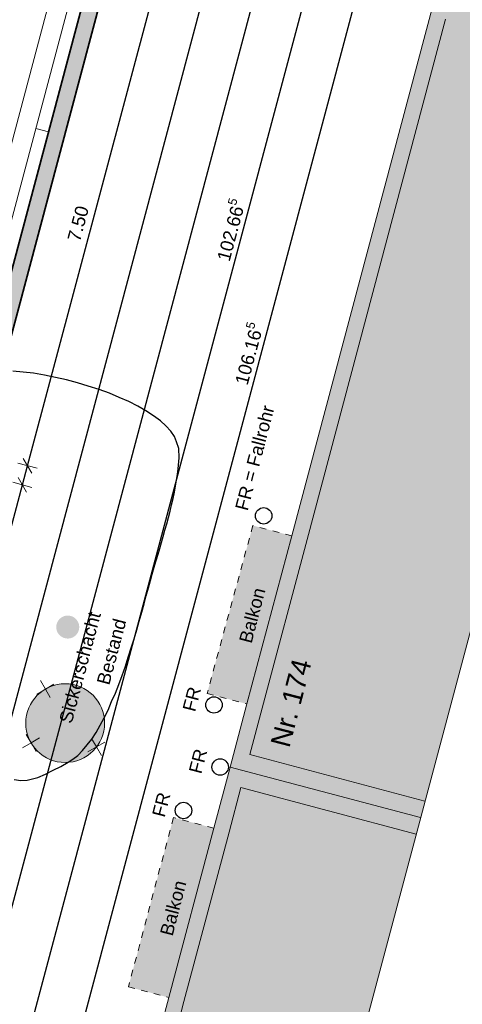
# Model space of a CAD drawing. Header units: metres. Extents: x 4462371 to 4462630, y 5328161 to 5328403.
# Tile 86 of 152: x 4462458.47 to 4462465.21, y 5328275.1 to 5328290.1. Entities that reach past the tile are written whole.
import ezdxf

# ---------------------------------------------------------------- set-up
doc = ezdxf.new("R2010")
doc.units = ezdxf.units.M
doc.header["$PDMODE"] = 65
doc.linetypes.add('AUSGEZOGEN', pattern=[0])
doc.linetypes.add('VERDECKT2_S2', pattern=[0.15, 0.1, -0.05])
doc.layers.add('B30_BEWSYM', color=3, linetype='AUSGEZOGEN')
doc.layers.add('B31_BEWLIN', color=3, linetype='AUSGEZOGEN')
for name, color, linetype, lineweight in [('Maßlinie_Allgemein', 7, 'AUSGEZOGEN', 13), ('Schraffur', 7, 'AUSGEZOGEN', 158), ('Standard', 7, 'AUSGEZOGEN', 13)]:
    doc.layers.add(name, color=color, linetype=linetype, lineweight=lineweight)
doc.styles.add('ARIAL', font='ARIAL.TTF')
doc.dimstyles.new('_DIMSTYLE_20', dxfattribs={"dimtxt": 0.2, "dimasz": 0.3, "dimexe": 0, "dimexo": 0, "dimgap": 0.1, "dimtad": 2, "dimdec": 1, "dimlfac": 100, "dimrnd": 0.5, "dimzin": 4, "dimdsep": 46, "dimtxsty": 'ARIAL', "dimblk1": 'ALL_ML_STRICH', "dimblk2": 'ALL_ML_STRICH', "dimsah": 1, "dimcen": 0, "dimclrd": 7, "dimclre": 7, "dimclrt": 7, "dimadec": 0, "dimazin": 0, "dimtfac": 1, "dimtdec": 0, "dimtix": 1, "dimtmove": 2, "dimatfit": 3, "dimfxl": 0, "dimtvp": 1.2, "dimtzin": 0, "dimlwd": 0, "dimlwe": 13, "dimarcsym": 0})
doc.dimstyles.new('_DIMSTYLE_3', dxfattribs={"dimtxt": 0.2, "dimasz": 0.3, "dimexe": 0, "dimexo": 0, "dimgap": 0.1, "dimtad": 2, "dimrnd": 0.005, "dimzin": 4, "dimdsep": 46, "dimtxsty": 'ARIAL', "dimblk1": 'ALL_ML_STRICH', "dimblk2": 'ALL_ML_STRICH', "dimsah": 1, "dimcen": 0, "dimclrd": 7, "dimclre": 7, "dimclrt": 7, "dimadec": 0, "dimazin": 0, "dimtfac": 1, "dimtdec": 0, "dimtix": 1, "dimtmove": 2, "dimatfit": 3, "dimfxl": 0, "dimtzin": 0, "dimlwd": 0, "dimlwe": 13, "dimarcsym": 0})
doc.dimstyles.new('_DIMSTYLE_5', dxfattribs={"dimtxt": 0.2, "dimasz": 0.3, "dimexe": 0, "dimexo": 1e-06, "dimgap": 0.1, "dimtad": 2, "dimrnd": 0.005, "dimzin": 4, "dimdsep": 46, "dimtxsty": 'ARIAL', "dimblk1": 'ALL_ML_STRICH', "dimblk2": 'ALL_ML_STRICH', "dimsah": 1, "dimcen": 0, "dimse1": 1, "dimse2": 1, "dimclrd": 7, "dimclre": 7, "dimclrt": 7, "dimadec": 0, "dimazin": 0, "dimtfac": 1, "dimtdec": 0, "dimtix": 1, "dimtmove": 2, "dimatfit": 3, "dimfxl": 0, "dimtzin": 0, "dimlwd": 0, "dimlwe": 13, "dimarcsym": 0})
doc.dimstyles.new('_DIMSTYLE_9', dxfattribs={"dimtxt": 0.2, "dimasz": 0.3, "dimexe": 0, "dimexo": 1e-06, "dimgap": 0.1, "dimtad": 2, "dimdec": 3, "dimrnd": 0.005, "dimzin": 4, "dimdsep": 46, "dimtxsty": 'ARIAL', "dimblk1": 'ALL_ML_STRICH', "dimblk2": 'ALL_ML_STRICH', "dimsah": 1, "dimcen": 0, "dimse1": 1, "dimse2": 1, "dimclrd": 7, "dimclre": 7, "dimclrt": 7, "dimadec": 0, "dimazin": 0, "dimtfac": 1, "dimtdec": 0, "dimtix": 1, "dimtmove": 2, "dimatfit": 3, "dimfxl": 0, "dimtzin": 0, "dimlwd": 0, "dimlwe": 13, "dimarcsym": 0})

# ---------------------------------------------------------------- blocks, each defined once
blk = doc.blocks.new('COMPLEXOBJECT_42')
at = {"layer": 'Standard', "color": 7, "linetype": 'AUSGEZOGEN', "lineweight": 13}
for q in [(4462458.784, 5328280.029), (4462458.989, 5328279.974), (4462458.729, 5328279.824), (4462458.934, 5328279.769)]:
    blk.add_line((4462458.859, 5328279.899), q, dxfattribs=at)
blk = doc.blocks.new('COMPLEXOBJECT_43')
at = {"layer": 'Standard', "color": 7, "linetype": 'AUSGEZOGEN', "lineweight": 13}
for q in [(4462458.567, 5328279.209), (4462458.512, 5328279.004), (4462458.771, 5328279.154), (4462458.717, 5328278.949)]:
    blk.add_line((4462458.642, 5328279.079), q, dxfattribs=at)
blk = doc.blocks.new('COMPLEXOBJECT_44')
at = {"layer": 'Standard', "color": 7, "linetype": 'AUSGEZOGEN', "lineweight": 13}
for q in [(4462459.562, 5328279.146), (4462459.767, 5328279.092), (4462459.508, 5328278.941), (4462459.713, 5328278.887)]:
    blk.add_line((4462459.638, 5328279.017), q, dxfattribs=at)
blk = doc.blocks.new('ALL_ML_STRICH')
at = {"color": 0, "linetype": 'ByBlock', "lineweight": -2}
for p, q in [((-1, 0), (0.5, 0)), ((-0.3, -0.3), (0.3, 0.3)), ((0, -0.5), (0, 0.5))]:
    blk.add_line(p, q, dxfattribs=at)
blk = doc.blocks.new('*D100')
at = {"layer": 'DEFPOINTS', "color": 7, "linetype": 'AUSGEZOGEN', "lineweight": 13}
for p in [(4462455.338, 5328292.084), (4462454.076, 5328289.677), (4462457.699, 5328288.712)]:
    blk.add_point(p, dxfattribs=at)
at = {"layer": 'Maßlinie_Allgemein', "color": 7, "linetype": 'AUSGEZOGEN', "lineweight": -2}
for p, q in [((4462457.699, 5328288.712), (4462458.382, 5328291.273)), ((4462458.382, 5328291.273), (4462458.382, 5328291.273)), ((4462457.699, 5328288.712), (4462457.699, 5328288.712))]:
    blk.add_line(p, q, dxfattribs=at)
at = {"layer": 'Maßlinie_Allgemein', "color": 7, "linetype": 'AUSGEZOGEN', "lineweight": 13, "xscale": 0.3, "yscale": 0.3, "zscale": 0.3}
for p, rotation in [((4462458.382, 5328291.273), 75.08618496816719), ((4462457.699, 5328288.712), 255.0861849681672)]:
    blk.add_blockref('ALL_ML_STRICH', p, dxfattribs=dict(at, rotation=rotation))
at = {"layer": 'Maßlinie_Allgemein', "color": 7, "linetype": 'AUSGEZOGEN', "lineweight": 13, "insert": (4462457.847, 5328290.058), "char_height": 0.2, "width": 0.8, "attachment_point": 5, "rotation": 75.0862, "style": 'ARIAL'}
blk.add_mtext('\\A1;{\\A1;{2.65\\H0.132000;\\S^ ;}}', dxfattribs=at)
blk = doc.blocks.new('*D143')
at = {"layer": 'DEFPOINTS', "color": 7, "linetype": 'AUSGEZOGEN', "lineweight": 13}
for p in [(4462472.159, 5328337.173), (4462449.704, 5328252.863), (4462451.878, 5328252.283)]:
    blk.add_point(p, dxfattribs=at)
at = {"layer": 'Maßlinie_Allgemein', "color": 7, "linetype": 'AUSGEZOGEN', "lineweight": -2}
blk.add_line((4462451.878, 5328252.283), (4462474.333, 5328336.594), dxfattribs=at)
at = {"layer": 'Maßlinie_Allgemein', "color": 7, "linetype": 'AUSGEZOGEN', "lineweight": 13, "xscale": 0.3, "yscale": 0.3, "zscale": 0.3}
for p, rotation in [((4462474.333, 5328336.594), 75.08618496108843), ((4462451.878, 5328252.283), 255.0861849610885)]:
    blk.add_blockref('ALL_ML_STRICH', p, dxfattribs=dict(at, rotation=rotation))
at = {"layer": 'Maßlinie_Allgemein', "color": 7, "linetype": 'AUSGEZOGEN', "lineweight": 13, "insert": (4462462.91, 5328294.497), "char_height": 0.2, "width": 1, "attachment_point": 5, "rotation": 75.0862, "style": 'ARIAL'}
blk.add_mtext('\\A1;{\\A1;{87.25\\H0.132000;\\S^ ;}}', dxfattribs=at)
blk = doc.blocks.new('*D145')
at = {"layer": 'DEFPOINTS', "color": 7, "linetype": 'AUSGEZOGEN', "lineweight": 13}
for p in [(4462472.159, 5328337.173), (4462441.049, 5328239.214), (4462448.635, 5328237.194)]:
    blk.add_point(p, dxfattribs=at)
at = {"layer": 'Maßlinie_Allgemein', "color": 7, "linetype": 'AUSGEZOGEN', "lineweight": -2}
blk.add_line((4462448.635, 5328237.194), (4462475.058, 5328336.401), dxfattribs=at)
at = {"layer": 'Maßlinie_Allgemein', "color": 7, "linetype": 'AUSGEZOGEN', "lineweight": 13, "xscale": 0.3, "yscale": 0.3, "zscale": 0.3}
for p, rotation in [((4462475.058, 5328336.401), 75.08618496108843), ((4462448.635, 5328237.194), 255.0861849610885)]:
    blk.add_blockref('ALL_ML_STRICH', p, dxfattribs=dict(at, rotation=rotation))
at = {"layer": 'Maßlinie_Allgemein', "color": 7, "linetype": 'AUSGEZOGEN', "lineweight": 13, "insert": (4462461.663, 5328286.898), "char_height": 0.2, "width": 1.4, "attachment_point": 5, "rotation": 75.0862, "style": 'ARIAL'}
blk.add_mtext('\\A1;{\\A1;{102.66\\H0.132000;\\S5^ ;}}', dxfattribs=at)
blk = doc.blocks.new('*D146')
at = {"layer": 'DEFPOINTS', "color": 7, "linetype": 'AUSGEZOGEN', "lineweight": 13}
for p in [(4462472.159, 5328337.173), (4462440.149, 5328235.832), (4462448.459, 5328233.619)]:
    blk.add_point(p, dxfattribs=at)
at = {"layer": 'Maßlinie_Allgemein', "color": 7, "linetype": 'AUSGEZOGEN', "lineweight": -2}
blk.add_line((4462448.459, 5328233.619), (4462475.782, 5328336.208), dxfattribs=at)
at = {"layer": 'Maßlinie_Allgemein', "color": 7, "linetype": 'AUSGEZOGEN', "lineweight": 13, "xscale": 0.3, "yscale": 0.3, "zscale": 0.3}
for p, rotation in [((4462475.782, 5328336.208), 75.08618496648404), ((4462448.459, 5328233.619), 255.086184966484)]:
    blk.add_blockref('ALL_ML_STRICH', p, dxfattribs=dict(at, rotation=rotation))
at = {"layer": 'Maßlinie_Allgemein', "color": 7, "linetype": 'AUSGEZOGEN', "lineweight": 13, "insert": (4462461.937, 5328285.014), "char_height": 0.2, "width": 1.4, "attachment_point": 5, "rotation": 75.0862, "style": 'ARIAL'}
blk.add_mtext('\\A1;{\\A1;{106.16\\H0.132000;\\S5^ ;}}', dxfattribs=at)
blk = doc.blocks.new('*D237')
at = {"layer": 'DEFPOINTS', "color": 7, "linetype": 'AUSGEZOGEN', "lineweight": 13}
for p in [(4462453.292, 5328284.402), (4462451.361, 5328277.154), (4462456.579, 5328275.764)]:
    blk.add_point(p, dxfattribs=at)
at = {"layer": 'Maßlinie_Allgemein', "color": 7, "linetype": 'AUSGEZOGEN', "lineweight": -2}
for p, q in [((4462456.579, 5328275.764), (4462458.51, 5328283.012)), ((4462458.51, 5328283.012), (4462458.51, 5328283.012)), ((4462456.579, 5328275.764), (4462456.579, 5328275.764))]:
    blk.add_line(p, q, dxfattribs=at)
at = {"layer": 'Maßlinie_Allgemein', "color": 7, "linetype": 'AUSGEZOGEN', "lineweight": 13, "xscale": 0.3, "yscale": 0.3, "zscale": 0.3}
for p, rotation in [((4462458.51, 5328283.012), 75.08618496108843), ((4462456.579, 5328275.764), 255.0861849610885)]:
    blk.add_blockref('ALL_ML_STRICH', p, dxfattribs=dict(at, rotation=rotation))
at = {"layer": 'Maßlinie_Allgemein', "color": 7, "linetype": 'AUSGEZOGEN', "lineweight": 13, "insert": (4462457.352, 5328279.455), "char_height": 0.2, "width": 0.8, "attachment_point": 5, "rotation": 75.0862, "style": 'ARIAL'}
blk.add_mtext('\\A1;{\\A1;{7.50\\H0.132000;\\S^ ;}}', dxfattribs=at)
blk = doc.blocks.new('*D238')
at = {"layer": 'DEFPOINTS', "color": 7, "linetype": 'AUSGEZOGEN', "lineweight": 13}
for p in [(4462453.369, 5328284.691), (4462453.292, 5328284.402), (4462458.51, 5328283.012)]:
    blk.add_point(p, dxfattribs=at)
at = {"layer": 'Maßlinie_Allgemein', "color": 7, "linetype": 'AUSGEZOGEN', "lineweight": -2}
for p, q in [((4462458.51, 5328283.012), (4462458.587, 5328283.302)), ((4462458.587, 5328283.302), (4462458.587, 5328283.302)), ((4462458.51, 5328283.012), (4462458.51, 5328283.012))]:
    blk.add_line(p, q, dxfattribs=at)
at = {"layer": 'Maßlinie_Allgemein', "color": 7, "linetype": 'AUSGEZOGEN', "lineweight": 13, "xscale": 0.3, "yscale": 0.3, "zscale": 0.3}
for p, rotation in [((4462458.587, 5328283.302), 75.08618496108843), ((4462458.51, 5328283.012), 255.0861849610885)]:
    blk.add_blockref('ALL_ML_STRICH', p, dxfattribs=dict(at, rotation=rotation))
at = {"layer": 'Maßlinie_Allgemein', "color": 7, "linetype": 'AUSGEZOGEN', "lineweight": 13, "insert": (4462458.204, 5328283.239), "char_height": 0.2, "width": 0.8, "attachment_point": 5, "rotation": 75.0862, "style": 'ARIAL'}
blk.add_mtext('\\A1;{\\A1;{30\\H0.132000;\\S^ ;}}', dxfattribs=at)
blk = doc.blocks.new('*D239')
at = {"layer": 'DEFPOINTS', "color": 7, "linetype": 'AUSGEZOGEN', "lineweight": 13}
for p in [(4462455.299, 5328291.939), (4462453.369, 5328284.691), (4462458.587, 5328283.302)]:
    blk.add_point(p, dxfattribs=at)
at = {"layer": 'Maßlinie_Allgemein', "color": 7, "linetype": 'AUSGEZOGEN', "lineweight": -2}
for p, q in [((4462458.587, 5328283.302), (4462460.517, 5328290.549)), ((4462460.517, 5328290.549), (4462460.517, 5328290.549)), ((4462458.587, 5328283.302), (4462458.587, 5328283.302))]:
    blk.add_line(p, q, dxfattribs=at)
at = {"layer": 'Maßlinie_Allgemein', "color": 7, "linetype": 'AUSGEZOGEN', "lineweight": 13, "xscale": 0.3, "yscale": 0.3, "zscale": 0.3}
for p, rotation in [((4462460.517, 5328290.549), 75.08618496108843), ((4462458.587, 5328283.302), 255.0861849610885)]:
    blk.add_blockref('ALL_ML_STRICH', p, dxfattribs=dict(at, rotation=rotation))
at = {"layer": 'Maßlinie_Allgemein', "color": 7, "linetype": 'AUSGEZOGEN', "lineweight": 13, "insert": (4462459.359, 5328286.992), "char_height": 0.2, "width": 0.8, "attachment_point": 5, "rotation": 75.0862, "style": 'ARIAL'}
blk.add_mtext('\\A1;{\\A1;{7.50\\H0.132000;\\S^ ;}}', dxfattribs=at)
blk = doc.blocks.new('*D519')
at = {"layer": 'DEFPOINTS', "color": 7, "linetype": 'AUSGEZOGEN', "lineweight": 13}
for p in [(4462471.853, 5328336.996), (4462450.17, 5328255.584), (4462451.861, 5328255.134)]:
    blk.add_point(p, dxfattribs=at)
at = {"layer": 'Maßlinie_Allgemein', "color": 7, "linetype": 'AUSGEZOGEN', "lineweight": -2}
for p, q in [((4462451.861, 5328255.134), (4462473.544, 5328336.546)), ((4462473.544, 5328336.546), (4462473.544, 5328336.546)), ((4462451.861, 5328255.134), (4462451.861, 5328255.134))]:
    blk.add_line(p, q, dxfattribs=at)
at = {"layer": 'Maßlinie_Allgemein', "color": 7, "linetype": 'AUSGEZOGEN', "lineweight": 13, "xscale": 0.3, "yscale": 0.3, "zscale": 0.3}
for p, rotation in [((4462473.544, 5328336.546), 75.08618496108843), ((4462451.861, 5328255.134), 255.0861849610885)]:
    blk.add_blockref('ALL_ML_STRICH', p, dxfattribs=dict(at, rotation=rotation))
at = {"layer": 'Maßlinie_Allgemein', "color": 7, "linetype": 'AUSGEZOGEN', "lineweight": 13, "insert": (4462462.507, 5328295.898), "char_height": 0.2, "width": 1, "attachment_point": 5, "rotation": 75.0862, "style": 'ARIAL'}
blk.add_mtext('\\A1;{\\A1;{84.25\\H0.132000;\\S^ ;}}', dxfattribs=at)
blk = doc.blocks.new('Laubbaum_Stamm')
at = {"lineweight": 13}
blk.add_hatch(color=7, dxfattribs=at).paths.add_polyline_path([(0, 0.5), (-0.051, 0.497), (-0.101, 0.49), (-0.15, 0.477), (-0.197, 0.459), (-0.243, 0.437), (-0.286, 0.41), (-0.326, 0.379), (-0.362, 0.344), (-0.395, 0.306), (-0.424, 0.264), (-0.449, 0.22), (-0.469, 0.174), (-0.484, 0.125), (-0.494, 0.076), (-0.499, 0.025), (-0.499, -0.025), (-0.494, -0.076), (-0.484, -0.125), (-0.469, -0.174), (-0.449, -0.22), (-0.424, -0.264), (-0.395, -0.306), (-0.362, -0.344), (-0.326, -0.379), (-0.286, -0.41), (-0.243, -0.437), (-0.197, -0.459), (-0.15, -0.477), (-0.101, -0.49), (-0.051, -0.497), (0, -0.5), (0.051, -0.497), (0.101, -0.49), (0.15, -0.477), (0.197, -0.459), (0.243, -0.437), (0.286, -0.41), (0.326, -0.379), (0.362, -0.344), (0.395, -0.306), (0.424, -0.264), (0.449, -0.22), (0.469, -0.174), (0.484, -0.125), (0.494, -0.076), (0.499, -0.025), (0.499, 0.025), (0.494, 0.076), (0.484, 0.125), (0.469, 0.174), (0.449, 0.22), (0.424, 0.264), (0.395, 0.306), (0.362, 0.344), (0.326, 0.379), (0.286, 0.41), (0.243, 0.437), (0.197, 0.459), (0.15, 0.477), (0.101, 0.49), (0.051, 0.497)])

msp = doc.modelspace()

# ---------------------------------------------------------------- hatches: boundary and pattern name
at = {"layer": 'Schraffur', "linetype": 'AUSGEZOGEN', "lineweight": 18}
h = msp.add_hatch(dxfattribs=at)
h.set_pattern_fill('SCHRAFFUR_7', scale=0.1, angle=65, style=0, pattern_type=2)
h.set_pattern_definition([(110, (0, 0), (-0.281907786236, -0.102606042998), []), (110, (-0.14095, -0.0513), (-0.281907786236, -0.102606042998), [0.1, -0.05])])
h.paths.add_polyline_path([(4462444.63049, 5328254.21367), (4462449.70364, 5328252.8625), (4462460.50529, 5328293.4187), (4462460.26371, 5328293.48305), (4462457.62056, 5328283.559), (4462456.65425, 5328283.81637), (4462456.57704, 5328283.52647), (4462457.54335, 5328283.26911), (4462450.16982, 5328255.58421), (4462446.78772, 5328256.48499), (4462446.72338, 5328256.24341), (4462450.10548, 5328255.34263), (4462449.52641, 5328253.16842), (4462444.93641, 5328254.39091), (4462445.01086, 5328254.67042), (4462444.76928, 5328254.73476)], flags=0)
at = {"layer": 'Standard', "linetype": 'AUSGEZOGEN', "lineweight": 18}
for color, points in [(254, [(4462468.58964, 5328293.01835), (4462465.68776, 5328293.79207), (4462462.61064, 5328282.23379), (4462461.92861, 5328279.67198), (4462461.67283, 5328278.71122), (4462464.57374, 5328277.94013), (4462464.64053, 5328278.1914), (4462461.97167, 5328278.90081), (4462465.85277, 5328293.47899), (4462468.52266, 5328292.76713)]), (255, [(4462464.64053, 5328278.1914), (4462468.52266, 5328292.76713), (4462465.85277, 5328293.47899), (4462465.6401, 5328292.68018), (4462464.95491, 5328290.10647), (4462462.8437, 5328282.17634), (4462462.16023, 5328279.60909), (4462461.97167, 5328278.90081)]), (255, [(4462461.32235, 5328279.83338), (4462461.92861, 5328279.67198), (4462462.61064, 5328282.23379), (4462462.01929, 5328282.39122)]), (255, [(4462461.32235, 5328279.83338), (4462461.92861, 5328279.67198), (4462462.61064, 5328282.23379), (4462462.01929, 5328282.39122)]), (254, [(4462464.57374, 5328277.94013), (4462461.67283, 5328278.71122), (4462461.42462, 5328277.77889), (4462460.73772, 5328275.19876), (4462458.62603, 5328267.26682), (4462457.94236, 5328264.69882), (4462457.60679, 5328263.43832), (4462460.50437, 5328262.66113), (4462460.57173, 5328262.91226), (4462457.90548, 5328263.6274), (4462461.83789, 5328278.39831), (4462464.50695, 5328277.68885)]), (255, [(4462460.57173, 5328262.91226), (4462464.50695, 5328277.68885), (4462461.83789, 5328278.39831), (4462461.6565, 5328277.71698), (4462460.96967, 5328275.13711), (4462458.85755, 5328267.20355), (4462458.17466, 5328264.63847), (4462457.90548, 5328263.6274)]), (255, [(4462460.12358, 5328275.36226), (4462460.73772, 5328275.19876), (4462461.42462, 5328277.77889), (4462460.81048, 5328277.94239)]), (255, [(4462460.12358, 5328275.36226), (4462460.73772, 5328275.19876), (4462461.42462, 5328277.77889), (4462460.81048, 5328277.94239)])]:
    msp.add_hatch(color=color, dxfattribs=at).paths.add_polyline_path(points)
at = {"layer": 'Standard', "linetype": 'AUSGEZOGEN', "lineweight": 13}
msp.add_hatch(color=255, dxfattribs=at).paths.add_polyline_path([(4462459.76041, 5328279.38217), (4462459.75505, 5328279.46047), (4462459.7395, 5328279.5374), (4462459.71405, 5328279.61164), (4462459.67913, 5328279.68193), (4462459.63533, 5328279.74705), (4462459.5834, 5328279.80591), (4462459.52424, 5328279.85748), (4462459.45885, 5328279.90088), (4462459.38836, 5328279.93538), (4462459.31396, 5328279.96039), (4462459.23694, 5328279.97547), (4462459.15861, 5328279.98036), (4462459.08031, 5328279.975), (4462459.00338, 5328279.95945), (4462458.92914, 5328279.934), (4462458.85886, 5328279.89908), (4462458.79373, 5328279.85528), (4462458.73488, 5328279.80335), (4462458.68331, 5328279.74419), (4462458.6399, 5328279.6788), (4462458.6054, 5328279.60831), (4462458.5804, 5328279.53391), (4462458.56532, 5328279.45689), (4462458.56042, 5328279.37856), (4462458.56579, 5328279.30026), (4462458.58133, 5328279.22333), (4462458.60678, 5328279.14909), (4462458.64171, 5328279.07881), (4462458.68551, 5328279.01368), (4462458.73743, 5328278.95483), (4462458.79659, 5328278.90326), (4462458.86198, 5328278.85985), (4462458.93248, 5328278.82535), (4462459.00687, 5328278.80035), (4462459.08389, 5328278.78527), (4462459.16222, 5328278.78037), (4462459.24052, 5328278.78574), (4462459.31745, 5328278.80128), (4462459.39169, 5328278.82673), (4462459.46198, 5328278.86166), (4462459.5271, 5328278.90546), (4462459.58596, 5328278.95738), (4462459.63753, 5328279.01654), (4462459.68093, 5328279.08193), (4462459.71543, 5328279.15243), (4462459.74044, 5328279.22682), (4462459.75552, 5328279.30384)])

# ---------------------------------------------------------------- linework, layer by layer
at = {"layer": 'B31_BEWLIN', "color": 250, "linetype": 'AUSGEZOGEN'}
msp.add_lwpolyline([(4462458.38551, 5328278.52062), (4462458.48586, 5328278.50823), (4462458.57943, 5328278.51087), (4462458.66278, 5328278.53317), (4462458.66278, 5328278.53317), (4462458.74176, 5328278.55392), (4462458.86087, 5328278.60484), (4462458.97721, 5328278.6625), (4462459.09354, 5328278.72015), (4462459.2071, 5328278.78453), (4462459.27636, 5328278.83367), (4462459.35304, 5328278.88857), (4462459.42635, 5328278.96191), (4462459.49552, 5328279.04854), (4462459.56468, 5328279.13518), (4462459.63048, 5328279.23573), (4462459.69259, 5328279.34738), (4462459.7547, 5328279.45904), (4462459.81296, 5328279.5804), (4462459.86844, 5328279.70849), (4462459.92532, 5328279.83642), (4462459.97802, 5328279.97124), (4462460.02746, 5328280.10857), (4462460.07689, 5328280.24591), (4462460.12244, 5328280.38654), (4462460.16564, 5328280.52532), (4462460.20962, 5328280.66471), (4462460.25063, 5328280.80303), (4462460.28895, 5328280.93667), (4462460.32728, 5328281.07032), (4462460.36293, 5328281.19929), (4462460.3962, 5328281.32), (4462460.42805, 5328281.44087), (4462460.45815, 5328281.55269), (4462460.48713, 5328281.65222), (4462460.50602, 5328281.7194), (4462460.52827, 5328281.79441), (4462460.55258, 5328281.87487), (4462460.57627, 5328281.95611), (4462460.6014, 5328282.0436), (4462460.62764, 5328282.13451), (4462460.65387, 5328282.22543), (4462460.6806, 5328282.32056), (4462460.70671, 5328282.41647), (4462460.73282, 5328282.51238), (4462460.75847, 5328282.61049), (4462460.78177, 5328282.70673), (4462460.80366, 5328282.80313), (4462460.82399, 5328282.89829), (4462460.84039, 5328282.99035), (4462460.85758, 5328283.08303), (4462460.87147, 5328283.17182), (4462460.87971, 5328283.25487), (4462460.89478, 5328283.42112), (4462460.89083, 5328283.56466), (4462460.85682, 5328283.66547), (4462460.82806, 5328283.74709), (4462460.77132, 5328283.82843), (4462460.69161, 5328283.90818), (4462460.61112, 5328283.98731), (4462460.50766, 5328284.06484), (4462460.38731, 5328284.13793), (4462460.26697, 5328284.21101), (4462460.13052, 5328284.28028), (4462459.98201, 5328284.34383), (4462459.83428, 5328284.408), (4462459.67591, 5328284.46629), (4462459.51313, 5328284.51726), (4462459.34894, 5328284.5684), (4462459.17972, 5328284.613), (4462459.01232, 5328284.64885), (4462458.84493, 5328284.68469), (4462458.67937, 5328284.71179), (4462458.52109, 5328284.72807), (4462458.36219, 5328284.74513)], dxfattribs=at)
at = {"layer": 'Standard', "color": 7, "linetype": 'AUSGEZOGEN', "lineweight": 13}
for p, q in [((4462463.09711, 5328272.39593), (4462481.15439, 5328340.19438)), ((4462458.90739, 5328288.39057), (4462458.71413, 5328288.44204))]:
    msp.add_line(p, q, dxfattribs=at)
at = {"layer": 'Standard', "color": 7, "linetype": 'AUSGEZOGEN', "lineweight": 18}
for p, q in [((4462462.61064, 5328282.23379), (4462465.68776, 5328293.79207)), ((4462459.78064, 5328293.6117), (4462457.16323, 5328283.78429)), ((4462460.07044, 5328293.53452), (4462457.45303, 5328283.70711)), ((4462464.95491, 5328290.10647), (4462462.8437, 5328282.17634)), ((4462461.92861, 5328279.67198), (4462462.61064, 5328282.23379)), ((4462462.8437, 5328282.17634), (4462462.16023, 5328279.60909)), ((4462461.67283, 5328278.71122), (4462461.92861, 5328279.67198)), ((4462462.16023, 5328279.60909), (4462461.97167, 5328278.90081)), ((4462461.73963, 5328278.96249), (4462461.73972, 5328278.96247)), ((4462461.97167, 5328278.90081), (4462464.64053, 5328278.1914)), ((4462461.42462, 5328277.77889), (4462461.67283, 5328278.71122)), ((4462461.67283, 5328278.71122), (4462464.57374, 5328277.94013)), ((4462461.90478, 5328278.64956), (4462461.90445, 5328278.64831)), ((4462461.83789, 5328278.39831), (4462461.6565, 5328277.71698)), ((4462461.83789, 5328278.39831), (4462464.50695, 5328277.68885)), ((4462460.73772, 5328275.19876), (4462461.42462, 5328277.77889)), ((4462461.6565, 5328277.71698), (4462460.96967, 5328275.13711)), ((4462458.62603, 5328267.26682), (4462460.73772, 5328275.19876)), ((4462460.96967, 5328275.13711), (4462458.85755, 5328267.20355))]:
    msp.add_line(p, q, dxfattribs=at)
at = {"layer": 'Standard', "color": 7, "linetype": 'AUSGEZOGEN', "lineweight": 35}
for p, q in [((4462460.26371, 5328293.48305), (4462457.62056, 5328283.559)), ((4462460.50529, 5328293.4187), (4462449.70364, 5328252.8625))]:
    msp.add_line(p, q, dxfattribs=at)
at = {"layer": 'Standard', "color": 7, "linetype": 'VERDECKT2_S2', "lineweight": 18}
for p, q in [((4462462.01929, 5328282.39122), (4462461.32235, 5328279.83338)), ((4462462.61064, 5328282.23379), (4462462.01929, 5328282.39122)), ((4462461.32235, 5328279.83338), (4462461.92861, 5328279.67198)), ((4462460.81048, 5328277.94239), (4462460.12358, 5328275.36226)), ((4462461.42462, 5328277.77889), (4462460.81048, 5328277.94239)), ((4462460.12358, 5328275.36226), (4462460.73772, 5328275.19876))]:
    msp.add_line(p, q, dxfattribs=at)
at = {"layer": 'Standard', "color": 7, "linetype": 'AUSGEZOGEN', "lineweight": 25}
for centre in [(4462462.18342, 5328282.53954), (4462461.42682, 5328279.65749), (4462461.52143, 5328278.71151), (4462460.96227, 5328278.04937)]:
    msp.add_circle(centre, 0.125, dxfattribs=at)
at = {"layer": 'Standard', "color": 7, "linetype": 'AUSGEZOGEN', "lineweight": 13}
msp.add_circle((4462459.16042, 5328279.38037), 0.6, dxfattribs=at)

# ---------------------------------------------------------------- block references
at = {"layer": 'B30_BEWSYM', "color": 3, "linetype": 'AUSGEZOGEN', "lineweight": -3, "xscale": 0.34999999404, "yscale": 0.3499999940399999, "zscale": 0.34999999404, "rotation": 308.3640628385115}
msp.add_blockref('Laubbaum_Stamm', (4462459.19967, 5328280.84418), dxfattribs=at)
at = {"layer": 'Standard', "color": 7, "linetype": 'AUSGEZOGEN', "lineweight": 13}
for name in ['COMPLEXOBJECT_42', 'COMPLEXOBJECT_43', 'COMPLEXOBJECT_44']:
    msp.add_blockref(name, (0, 0), dxfattribs=at)

# ---------------------------------------------------------------- texts
at = {"layer": 'Standard', "color": 7, "linetype": 'AUSGEZOGEN', "lineweight": 13, "rotation": 75.451551, "style": 'ARIAL'}
for s, insert, char_height, width, attachment_point in [('\\W1.00;FR\\~=\\~Fallrohr', (4462461.94184, 5328282.60388), 0.2, 1.743561, 7), ('\\W1.00;Balkon', (4462461.91239, 5328281.04796), 0.2, 0.9604204, 2), ('\\W0.99;Nr.\\~174', (4462462.2838, 5328279.0672), 0.3, 1.5277833, 1), ('\\W1.00;FR', (4462461.18524, 5328279.72183), 0.2, 0.4728358, 8), ('\\W1.00;FR', (4462461.27985, 5328278.77585), 0.2, 0.4728358, 8), ('\\W1.00;FR', (4462460.72069, 5328278.11371), 0.2, 0.4728358, 8), ('\\W1.00;Balkon', (4462460.70861, 5328276.58798), 0.2, 0.9604204, 2)]:
    msp.add_mtext(s, dxfattribs=dict(at, insert=insert, char_height=char_height, width=width, attachment_point=attachment_point))
at = {"layer": 'Standard', "color": 7, "linetype": 'AUSGEZOGEN', "lineweight": 13, "insert": (4462459.51332, 5328281.09393), "char_height": 0.2, "width": 1.8470152, "attachment_point": 3, "rotation": 75.086185, "line_spacing_factor": 1.204819, "style": 'ARIAL'}
msp.add_mtext('{\\fArial|i0|b0;\\H0.200000;\\W1.000000;\\C7;Sickerschacht}\\P{\\fArial|i0|b0;\\H0.200000;\\W1.000000;\\C7;Bestand}\\P', dxfattribs=at)

# ---------------------------------------------------------------- dimensions: what is measured, and where the dimension line sits
at = {"layer": 'Maßlinie_Allgemein', "color": 7, "linetype": 'AUSGEZOGEN', "lineweight": 13}
for base, p1, p2, dimstyle, picture, middle in [((4462475.78249, 5328336.20828), (4462440.14871, 5328235.83199), (4462472.15881, 5328337.1734), '_DIMSTYLE_9', '*D146', (4462461.93692, 5328285.0136)), ((4462475.05775, 5328336.40131), (4462441.04949, 5328239.21409), (4462472.15881, 5328337.1734), '_DIMSTYLE_9', '*D145', (4462461.66257, 5328286.89768)), ((4462474.33302, 5328336.59433), (4462449.70364, 5328252.8625), (4462472.15881, 5328337.1734), '_DIMSTYLE_5', '*D143', (4462462.91042, 5328294.49703)), ((4462473.54394, 5328336.54578), (4462451.86087, 5328255.13382), (4462473.54394, 5328336.54578), '_DIMSTYLE_3', '*D519', (4462462.50739, 5328295.89795)), ((4462458.38152, 5328291.27301), (4462457.6995, 5328288.71228), (4462458.38152, 5328291.27301), '_DIMSTYLE_3', '*D100', (4462457.84747, 5328290.05823)), ((4462460.51712, 5328290.54899), (4462458.58687, 5328283.30163), (4462460.51712, 5328290.54899), '_DIMSTYLE_3', '*D239', (4462459.35924, 5328286.99195)), ((4462458.58687, 5328283.30163), (4462458.50966, 5328283.01174), (4462458.58687, 5328283.30163), '_DIMSTYLE_20', '*D238', (4462458.20439, 5328283.23927)), ((4462458.50966, 5328283.01174), (4462456.57942, 5328275.76439), (4462458.50966, 5328283.01174), '_DIMSTYLE_3', '*D237', (4462457.35179, 5328279.4547))]:
    dim = msp.add_linear_dim(base=base, p1=p1, p2=p2, angle=75.086185, dimstyle=dimstyle, override={"dimpost": '<>', "dimclrd": 7, "dimclre": 7, "dimclrt": 7, "dimlwd": 0, "dimlwe": 13}, dxfattribs=at)
    dim.commit()
    dim.dimension.update_dxf_attribs({"geometry": picture, "text_midpoint": middle, "dimtype": 160})

doc.saveas('drawing.dxf')
